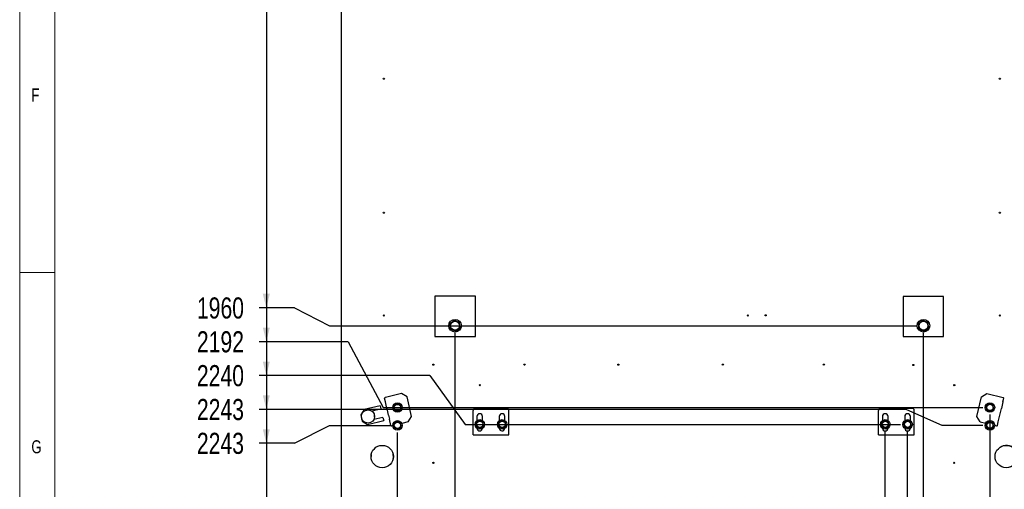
# Model space of a CAD drawing. Header units: millimetres. Extents: x 5 to 589, y 5 to 415.
# Tile 2 of 68: x 5 to 145, y 79 to 146. Entities that reach past the tile are written whole.
import ezdxf

# ---------------------------------------------------------------- set-up
doc = ezdxf.new("R2010")
doc.units = ezdxf.units.MM
doc.layers.add('COTES', color=1, linetype='Continuous')
doc.layers.add('NOTES', color=6, linetype='Continuous')
doc.layers.add('TRAIT-FORT', color=4, linetype='Continuous', lineweight=25)
doc.styles.add('SLDTEXTSTYLE0', font='TXT', dxfattribs={"width": 0.75})
doc.dimstyles.new('SLDDIMSTYLE1', dxfattribs={"dimtxt": 3, "dimasz": 2, "dimexe": 0, "dimexo": 0.0625, "dimgap": 0.75, "dimtad": 0, "dimtih": 1, "dimtoh": 1, "dimdec": 0, "dimlfac": 20, "dimrnd": 1e-09, "dimzin": 12, "dimdsep": 46, "dimtxsty": 'SLDTEXTSTYLE0', "dimsah": 1, "dimcen": 0.09, "dimadec": 0, "dimazin": 3, "dimtfac": 1, "dimtdec": 0, "dimtofl": 0, "dimtmove": 0, "dimatfit": 3, "dimfxl": 1, "dimfrac": 2, "dimtolj": 1, "dimtzin": 12, "dimarcsym": 0})

# ---------------------------------------------------------------- blocks, each defined once
blk = doc.blocks.new('_D_14')
at = {"layer": 'COTES', "color": 1, "transparency": 16777216}
for p, q in [((58.71, 41.46), (58.71, 87.28)), ((55.59, 36.46), (58.71, 41.46)), ((55.59, 36.46), (55.59, 31.46)), ((50.69, 32.46), (55.59, 32.46))]:
    blk.add_line(p, q, dxfattribs=at)
blk.add_solid([(55.59, 32.46), (53.59, 32.96), (53.59, 31.96)], dxfattribs=at)
at = {"layer": 'COTES', "color": 1, "transparency": 16777216, "insert": (54.1, 24.81), "char_height": 3, "attachment_point": 1, "rotation": 90, "style": 'SLDTEXTSTYLE0'}
blk.add_mtext('160', dxfattribs=at)
blk = doc.blocks.new('_D_17')
at = {"layer": 'COTES', "color": 1, "transparency": 16777216}
for p, q in [((66.9, 41.46), (66.9, 101.44)), ((70.02, 36.46), (66.9, 41.46)), ((70.02, 36.46), (70.02, 31.46)), ((65.21, 32.46), (70.02, 32.46))]:
    blk.add_line(p, q, dxfattribs=at)
blk.add_solid([(70.02, 32.46), (68.02, 32.96), (68.02, 31.96)], dxfattribs=at)
at = {"layer": 'COTES', "color": 1, "transparency": 16777216, "insert": (68.53, 24.81), "char_height": 3, "attachment_point": 1, "rotation": 90, "style": 'SLDTEXTSTYLE0'}
blk.add_mtext('324', dxfattribs=at)
blk = doc.blocks.new('_D_18')
at = {"layer": 'COTES', "color": 1, "transparency": 16777216}
for p, q in [((128.04, 41.46), (128.04, 87.42)), ((118.87, 36.46), (128.04, 41.46)), ((118.87, 36.46), (118.87, 31.46)), ((70.02, 32.46), (118.87, 32.46))]:
    blk.add_line(p, q, dxfattribs=at)
blk.add_solid([(118.87, 32.46), (116.87, 32.96), (116.87, 31.96)], dxfattribs=at)
at = {"layer": 'COTES', "color": 1, "transparency": 16777216, "insert": (117.38, 22.59), "char_height": 3, "attachment_point": 1, "rotation": 90, "style": 'SLDTEXTSTYLE0'}
blk.add_mtext('1547', dxfattribs=at)
blk = doc.blocks.new('_D_19')
at = {"layer": 'COTES', "color": 1, "transparency": 16777216}
for p, q in [((131.21, 41.46), (131.21, 87.42)), ((123.68, 36.46), (131.21, 41.46)), ((123.68, 36.46), (123.68, 31.46)), ((118.87, 32.46), (123.68, 32.46))]:
    blk.add_line(p, q, dxfattribs=at)
blk.add_solid([(123.68, 32.46), (121.68, 32.96), (121.68, 31.96)], dxfattribs=at)
at = {"layer": 'COTES', "color": 1, "transparency": 16777216, "insert": (122.19, 22.59), "char_height": 3, "attachment_point": 1, "rotation": 90, "style": 'SLDTEXTSTYLE0'}
blk.add_mtext('1611', dxfattribs=at)
blk = doc.blocks.new('_D_20')
at = {"layer": 'COTES', "color": 1, "transparency": 16777216}
for p, q in [((133.47, 41.46), (133.47, 101.44)), ((128.49, 36.46), (133.47, 41.46)), ((128.49, 36.46), (128.49, 31.46)), ((123.68, 32.46), (128.49, 32.46))]:
    blk.add_line(p, q, dxfattribs=at)
blk.add_solid([(128.49, 32.46), (126.49, 32.96), (126.49, 31.96)], dxfattribs=at)
at = {"layer": 'COTES', "color": 1, "transparency": 16777216, "insert": (127, 22.59), "char_height": 3, "attachment_point": 1, "rotation": 90, "style": 'SLDTEXTSTYLE0'}
blk.add_mtext('1656', dxfattribs=at)
blk = doc.blocks.new('_D_23')
at = {"layer": 'COTES', "color": 1, "transparency": 16777216}
for p, q in [((142.92, 89.83), (142.92, 31.46)), ((138.11, 32.46), (142.92, 32.46))]:
    blk.add_line(p, q, dxfattribs=at)
blk.add_solid([(142.92, 32.46), (140.92, 32.96), (140.92, 31.96)], dxfattribs=at)
at = {"layer": 'COTES', "color": 1, "transparency": 16777216, "insert": (141.43, 22.59), "char_height": 3, "attachment_point": 1, "rotation": 90, "style": 'SLDTEXTSTYLE0'}
blk.add_mtext('1845', dxfattribs=at)
blk = doc.blocks.new('_D_31')
at = {"layer": 'COTES', "color": 1, "transparency": 16777216}
for p, q in [((40.06, 150.29), (40.06, 104.98)), ((44.06, 104.98), (39.06, 104.98)), ((44.06, 104.98), (49.06, 102.44)), ((49.06, 102.44), (132.47, 102.44))]:
    blk.add_line(p, q, dxfattribs=at)
blk.add_solid([(40.06, 104.98), (40.56, 106.98), (39.56, 106.98)], dxfattribs=at)
at = {"layer": 'COTES', "color": 1, "transparency": 16777216, "insert": (30.19, 106.47), "char_height": 3, "attachment_point": 1, "style": 'SLDTEXTSTYLE0'}
blk.add_mtext('1960', dxfattribs=at)
blk = doc.blocks.new('_D_32')
at = {"layer": 'COTES', "color": 1, "transparency": 16777216}
for p, q in [((40.06, 104.98), (40.06, 100.17)), ((51.67, 100.17), (39.06, 100.17)), ((51.67, 100.17), (56.67, 90.83)), ((56.67, 90.83), (141.92, 90.83))]:
    blk.add_line(p, q, dxfattribs=at)
blk.add_solid([(40.06, 100.17), (40.56, 102.17), (39.56, 102.17)], dxfattribs=at)
at = {"layer": 'COTES', "color": 1, "transparency": 16777216, "insert": (30.19, 101.66), "char_height": 3, "attachment_point": 1, "style": 'SLDTEXTSTYLE0'}
blk.add_mtext('2192', dxfattribs=at)
blk = doc.blocks.new('_D_33')
at = {"layer": 'COTES', "color": 1, "transparency": 16777216}
for p, q in [((40.06, 100.17), (40.06, 95.36)), ((63.32, 95.36), (39.06, 95.36)), ((63.32, 95.36), (68.32, 88.42)), ((68.32, 88.42), (130.21, 88.42))]:
    blk.add_line(p, q, dxfattribs=at)
blk.add_solid([(40.06, 95.36), (40.56, 97.36), (39.56, 97.36)], dxfattribs=at)
at = {"layer": 'COTES', "color": 1, "transparency": 16777216, "insert": (30.19, 96.85), "char_height": 3, "attachment_point": 1, "style": 'SLDTEXTSTYLE0'}
blk.add_mtext('2240', dxfattribs=at)
blk = doc.blocks.new('_D_34')
at = {"layer": 'COTES', "color": 1, "transparency": 16777216}
for p, q in [((40.06, 95.36), (40.06, 90.55)), ((131.07, 90.55), (39.06, 90.55)), ((131.07, 90.55), (136.07, 88.29)), ((136.07, 88.29), (141.92, 88.29))]:
    blk.add_line(p, q, dxfattribs=at)
blk.add_solid([(40.06, 90.55), (40.56, 92.55), (39.56, 92.55)], dxfattribs=at)
at = {"layer": 'COTES', "color": 1, "transparency": 16777216, "insert": (30.19, 92.04), "char_height": 3, "attachment_point": 1, "style": 'SLDTEXTSTYLE0'}
blk.add_mtext('2243', dxfattribs=at)
blk = doc.blocks.new('_D_35')
at = {"layer": 'COTES', "color": 1, "transparency": 16777216}
for p, q in [((40.06, 90.55), (40.06, 85.74)), ((44.06, 85.74), (49.06, 88.28)), ((49.06, 88.28), (57.71, 88.28)), ((44.06, 85.74), (39.06, 85.74))]:
    blk.add_line(p, q, dxfattribs=at)
blk.add_solid([(40.06, 85.74), (40.56, 87.74), (39.56, 87.74)], dxfattribs=at)
at = {"layer": 'COTES', "color": 1, "transparency": 16777216, "insert": (30.19, 87.23), "char_height": 3, "attachment_point": 1, "style": 'SLDTEXTSTYLE0'}
blk.add_mtext('2243', dxfattribs=at)
blk = doc.blocks.new('_D_36')
at = {"layer": 'COTES', "color": 1, "transparency": 16777216}
for p, q in [((40.06, 85.74), (40.06, 64.62)), ((135.44, 64.62), (39.06, 64.62))]:
    blk.add_line(p, q, dxfattribs=at)
blk.add_solid([(40.06, 64.62), (40.56, 66.62), (39.56, 66.62)], dxfattribs=at)
at = {"layer": 'COTES', "color": 1, "transparency": 16777216, "insert": (30.19, 66.1), "char_height": 3, "attachment_point": 1, "style": 'SLDTEXTSTYLE0'}
blk.add_mtext('2716', dxfattribs=at)
blk = doc.blocks.new('_D_37')
at = {"layer": 'COTES', "color": 1, "transparency": 16777216}
for p, q in [((40.06, 64.62), (40.06, 49.93)), ((49.69, 49.93), (39.06, 49.93))]:
    blk.add_line(p, q, dxfattribs=at)
blk.add_solid([(40.06, 49.93), (40.56, 51.93), (39.56, 51.93)], dxfattribs=at)
at = {"layer": 'COTES', "color": 1, "transparency": 16777216, "insert": (30.19, 51.41), "char_height": 3, "attachment_point": 1, "style": 'SLDTEXTSTYLE0'}
blk.add_mtext('3010', dxfattribs=at)

msp = doc.modelspace()

# ---------------------------------------------------------------- linework, layer by layer
at = {"color": 7, "linetype": 'Continuous', "lineweight": 18}
for p, q in [((5, 415), (5, 5)), ((10, 410), (10, 10)), ((5, 110), (10, 110))]:
    msp.add_line(p, q, dxfattribs=at)
at = {"layer": 'TRAIT-FORT', "color": 4, "linetype": 'Continuous', "lineweight": 25}
for p, q in [((50.686, 200.426), (50.686, 49.927)), ((64.028, 106.66), (64.028, 100.911)), ((69.778, 106.66), (64.028, 106.66)), ((69.778, 100.911), (69.778, 106.66)), ((130.588, 106.62), (130.588, 100.918)), ((136.337, 106.62), (130.588, 106.62)), ((136.337, 100.918), (136.337, 106.62)), ((64.028, 100.911), (69.778, 100.911)), ((130.588, 100.918), (136.337, 100.918)), ((59.293, 92.79), (56.981, 92.249)), ((60.056, 92.316), (59.293, 92.79)), ((141.709, 92.316), (142.472, 92.79)), ((142.472, 92.79), (144.784, 92.249)), ((56.25, 91.068), (53.953, 90.53)), ((56.25, 91.068), (56.352, 90.633)), ((56.998, 91.618), (56.876, 92.138)), ((57.212, 90.704), (56.998, 91.618)), ((60.707, 89.534), (60.056, 92.316)), ((141.058, 89.534), (141.709, 92.316)), ((144.767, 91.618), (144.553, 90.704)), ((144.767, 91.618), (144.889, 92.138)), ((53.953, 90.53), (53.479, 89.767)), ((53.479, 89.767), (53.681, 88.902)), ((55.048, 90.328), (56.352, 90.633)), ((57.212, 90.704), (57.214, 90.693)), ((57.44, 89.728), (57.214, 90.693)), ((57.44, 89.728), (57.442, 89.718)), ((57.442, 89.718), (57.573, 89.16)), ((69.439, 86.918), (69.439, 90.411)), ((69.757, 90.728), (74.202, 90.728)), ((74.519, 86.918), (74.519, 90.411)), ((127.081, 86.918), (127.081, 90.411)), ((127.398, 90.728), (131.843, 90.728)), ((132.161, 86.918), (132.161, 90.411)), ((144.109, 88.803), (144.323, 89.718)), ((144.325, 89.728), (144.323, 89.718)), ((144.325, 89.728), (144.551, 90.693)), ((144.553, 90.704), (144.551, 90.693)), ((53.681, 88.902), (54.444, 88.428)), ((54.444, 88.428), (56.742, 88.965)), ((56.641, 89.4), (55.343, 89.096)), ((56.641, 89.4), (56.742, 88.965)), ((57.778, 88.284), (57.573, 89.16)), ((58.031, 88.256), (57.921, 88.23)), ((60.233, 88.771), (59.321, 88.558)), ((60.233, 88.771), (60.707, 89.534)), ((69.995, 89.547), (69.995, 88.964)), ((70.789, 88.973), (70.789, 89.547)), ((73.17, 89.547), (73.17, 88.964)), ((73.964, 88.973), (73.964, 89.547)), ((127.636, 89.547), (127.636, 88.964)), ((128.43, 88.973), (128.43, 89.547)), ((130.811, 89.547), (130.811, 88.964)), ((131.605, 88.973), (131.605, 89.547)), ((141.532, 88.771), (141.058, 89.534)), ((141.532, 88.771), (142.313, 88.588)), ((143.592, 88.289), (143.844, 88.23)), ((143.987, 88.284), (144.109, 88.803)), ((69.439, 86.918), (74.519, 86.918)), ((127.081, 86.918), (132.161, 86.918)), ((54.947, 83.851), (54.947, 83.842))]:
    msp.add_line(p, q, dxfattribs=at)
at = {"layer": 'TRAIT-FORT', "color": 4, "linetype": 'Continuous', "lineweight": 25, "flags": 128}
msp.add_lwpolyline([(54.977, 84.161), (54.956, 84.02), (54.947, 83.851)], dxfattribs=at)
at = {"layer": 'TRAIT-FORT', "color": 4, "linetype": 'Continuous', "lineweight": 25}
for centre, radius in [((56.76, 137.556), 0.0825), ((144.329, 137.556), 0.0825), ((56.76, 118.506), 0.0825), ((144.329, 118.506), 0.0825), ((56.76, 103.902), 0.0825), ((108.509, 103.902), 0.0825), ((111.049, 103.926), 0.0825), ((144.329, 103.902), 0.0825), ((66.898, 102.439), 0.9), ((66.898, 102.439), 0.641), ((133.474, 102.439), 0.9), ((133.474, 102.439), 0.641), ((63.806, 96.916), 0.0825), ((76.758, 96.916), 0.0825), ((90.096, 96.916), 0.0825), ((104.957, 96.916), 0.0825), ((119.304, 96.916), 0.0825), ((132.025, 96.858), 0.0825), ((70.403, 93.993), 0.0825), ((137.85, 93.993), 0.0825), ((58.705, 90.821), 0.675), ((58.705, 90.821), 0.451), ((142.917, 90.828), 0.675), ((142.917, 90.828), 0.451), ((54.514, 89.549), 0.944), ((58.705, 88.281), 0.675), ((58.705, 88.281), 0.451), ((70.398, 88.423), 0.675), ((70.398, 88.423), 0.451), ((73.573, 88.423), 0.675), ((73.573, 88.423), 0.451), ((128.04, 88.423), 0.675), ((128.04, 88.423), 0.451), ((131.215, 88.423), 0.675), ((131.215, 88.423), 0.451), ((142.917, 88.288), 0.675), ((142.917, 88.288), 0.451), ((56.534, 83.849), 1.587), ((145.237, 83.849), 1.587), ((63.806, 82.949), 0.0825), ((137.841, 82.949), 0.0825)]:
    msp.add_circle(centre, radius, dxfattribs=at)
for centre, radius, start, end in [((54.514, 89.551), 0.944, 355.24013, 11.65345), ((69.757, 90.411), 0.318, 90, 180), ((70.392, 89.547), 0.397, 0, 180), ((73.567, 89.547), 0.397, 0, 180), ((74.202, 90.411), 0.318, 0, 90), ((127.398, 90.411), 0.318, 90, 180), ((128.033, 89.547), 0.397, 0, 180), ((131.208, 89.547), 0.397, 0, 180), ((131.843, 90.411), 0.318, 0, 90), ((70.392, 87.896), 0.397, 182.29442, 356.29317), ((73.567, 87.896), 0.397, 180, 357.50636), ((128.033, 87.896), 0.397, 182.3115, 356.27608), ((131.208, 87.896), 0.397, 182.00305, 356.58483), ((145.244, 83.851), 1.588, 291.60539, 105.91767), ((56.534, 83.851), 1.587, 348.71868, 12.15645)]:
    msp.add_arc(centre, radius, start, end, dxfattribs=at)
for centre, major_axis, start_param, end_param in [((57, 92.167), (0.124, 0.029), 1.5707963, 3.1415927), ((144.765, 92.167), (-0.124, 0.029), 3.1415927, 4.712389), ((57.902, 88.313), (0.124, 0.029), 3.1415927, 4.712389), ((143.864, 88.313), (-0.124, 0.029), 1.5707963, 3.1415927)]:
    msp.add_ellipse(centre, major_axis=major_axis, ratio=0.6666667, start_param=start_param, end_param=end_param, dxfattribs=at)
for points, knots in [([(66.802, 103.212), (66.748, 103.172), (66.638, 103.089), (66.477, 102.967), (66.322, 102.85), (66.228, 102.779), (66.18, 102.742)], [0, 0, 0, 0, 0.2646081, 0.5349544, 0.7653466, 1, 1, 1, 1]), ([(66.276, 101.969), (66.27, 102.018), (66.258, 102.116), (66.237, 102.283), (66.214, 102.468), (66.194, 102.626), (66.183, 102.717), (66.18, 102.742)], [0, 0, 0, 0, 0.1932067, 0.3883081, 0.6406042, 0.8997177, 1, 1, 1, 1]), ([(66.802, 103.212), (66.864, 103.186), (66.99, 103.133), (67.176, 103.054), (67.355, 102.979), (67.464, 102.932), (67.519, 102.909)], [0, 0, 0, 0, 0.2646081, 0.5349544, 0.7653466, 1, 1, 1, 1]), ([(67.616, 102.136), (67.61, 102.185), (67.597, 102.283), (67.577, 102.449), (67.554, 102.635), (67.534, 102.793), (67.523, 102.884), (67.519, 102.909)], [0, 0, 0, 0, 0.1932067, 0.3883081, 0.6406042, 0.8997177, 1, 1, 1, 1]), ([(133.377, 103.212), (133.324, 103.172), (133.214, 103.089), (133.053, 102.967), (132.898, 102.85), (132.804, 102.779), (132.756, 102.742)], [0, 0, 0, 0, 0.2646081, 0.5349544, 0.7653466, 1, 1, 1, 1]), ([(132.852, 101.969), (132.846, 102.018), (132.834, 102.116), (132.813, 102.283), (132.79, 102.468), (132.77, 102.626), (132.759, 102.717), (132.756, 102.742)], [0, 0, 0, 0, 0.1932067, 0.3883081, 0.6406042, 0.8997177, 1, 1, 1, 1]), ([(133.377, 103.212), (133.44, 103.186), (133.566, 103.133), (133.752, 103.054), (133.931, 102.979), (134.04, 102.932), (134.095, 102.909)], [0, 0, 0, 0, 0.2646081, 0.5349544, 0.7653466, 1, 1, 1, 1]), ([(134.192, 102.136), (134.186, 102.185), (134.173, 102.283), (134.153, 102.449), (134.13, 102.635), (134.11, 102.793), (134.099, 102.884), (134.095, 102.909)], [0, 0, 0, 0, 0.1932067, 0.3883081, 0.6406042, 0.8997177, 1, 1, 1, 1]), ([(66.994, 101.666), (66.932, 101.692), (66.806, 101.745), (66.619, 101.824), (66.441, 101.899), (66.331, 101.946), (66.276, 101.969)], [0, 0, 0, 0, 0.2646081, 0.5349544, 0.7653466, 1, 1, 1, 1]), ([(66.994, 101.666), (67.048, 101.706), (67.157, 101.789), (67.319, 101.911), (67.473, 102.028), (67.568, 102.099), (67.616, 102.136)], [0, 0, 0, 0, 0.2646081, 0.5349544, 0.7653466, 1, 1, 1, 1]), ([(133.57, 101.666), (133.508, 101.692), (133.382, 101.745), (133.195, 101.824), (133.017, 101.899), (132.907, 101.946), (132.852, 101.969)], [0, 0, 0, 0, 0.2646081, 0.5349544, 0.7653466, 1, 1, 1, 1]), ([(133.57, 101.666), (133.624, 101.706), (133.733, 101.789), (133.895, 101.911), (134.049, 102.028), (134.144, 102.099), (134.192, 102.136)], [0, 0, 0, 0, 0.2646081, 0.5349544, 0.7653466, 1, 1, 1, 1]), ([(58.637, 91.366), (58.599, 91.337), (58.523, 91.279), (58.409, 91.193), (58.3, 91.111), (58.234, 91.06), (58.2, 91.035)], [0, 0, 0, 0, 0.2646059, 0.5349496, 0.7653441, 1, 1, 1, 1]), ([(58.268, 90.491), (58.259, 90.56), (58.245, 90.675), (58.224, 90.841), (58.21, 90.952), (58.202, 91.017), (58.2, 91.035)], [0, 0, 0, 0, 0.3862435, 0.6384308, 0.8974327, 1, 1, 1, 1]), ([(58.637, 91.366), (58.681, 91.347), (58.77, 91.31), (58.901, 91.254), (59.027, 91.201), (59.104, 91.169), (59.143, 91.152)], [0, 0, 0, 0, 0.2646059, 0.5349496, 0.7653441, 1, 1, 1, 1]), ([(59.21, 90.608), (59.202, 90.677), (59.187, 90.792), (59.167, 90.958), (59.153, 91.07), (59.145, 91.134), (59.143, 91.152)], [0, 0, 0, 0, 0.3862435, 0.6384308, 0.8974327, 1, 1, 1, 1]), ([(142.849, 91.372), (142.811, 91.343), (142.735, 91.285), (142.621, 91.199), (142.512, 91.117), (142.445, 91.067), (142.412, 91.041)], [0, 0, 0, 0, 0.2646059, 0.5349496, 0.7653441, 1, 1, 1, 1]), ([(142.48, 90.497), (142.471, 90.566), (142.457, 90.681), (142.436, 90.847), (142.422, 90.959), (142.414, 91.023), (142.412, 91.041)], [0, 0, 0, 0, 0.3862435, 0.63843083, 0.89743273, 1, 1, 1, 1]), ([(142.849, 91.372), (142.893, 91.353), (142.982, 91.316), (143.113, 91.26), (143.239, 91.207), (143.316, 91.175), (143.355, 91.158)], [0, 0, 0, 0, 0.26460585, 0.53494964, 0.7653441, 1, 1, 1, 1]), ([(143.422, 90.614), (143.414, 90.684), (143.399, 90.798), (143.379, 90.965), (143.365, 91.076), (143.357, 91.14), (143.355, 91.158)], [0, 0, 0, 0, 0.3862435, 0.6384308, 0.8974327, 1, 1, 1, 1]), ([(58.773, 90.277), (58.729, 90.296), (58.64, 90.333), (58.509, 90.389), (58.383, 90.442), (58.306, 90.474), (58.268, 90.491)], [0, 0, 0, 0, 0.2646059, 0.5349496, 0.7653441, 1, 1, 1, 1]), ([(58.773, 90.277), (58.811, 90.306), (58.888, 90.364), (59.001, 90.45), (59.11, 90.532), (59.177, 90.582), (59.21, 90.608)], [0, 0, 0, 0, 0.2646059, 0.5349496, 0.7653441, 1, 1, 1, 1]), ([(142.985, 90.283), (142.941, 90.302), (142.852, 90.339), (142.721, 90.395), (142.595, 90.448), (142.518, 90.48), (142.48, 90.497)], [0, 0, 0, 0, 0.2646059, 0.5349496, 0.7653441, 1, 1, 1, 1]), ([(142.985, 90.283), (143.023, 90.312), (143.1, 90.37), (143.213, 90.456), (143.322, 90.538), (143.389, 90.589), (143.422, 90.614)], [0, 0, 0, 0, 0.2646059, 0.5349496, 0.7653441, 1, 1, 1, 1]), ([(58.637, 88.826), (58.599, 88.797), (58.523, 88.739), (58.409, 88.653), (58.3, 88.571), (58.234, 88.52), (58.2, 88.495)], [0, 0, 0, 0, 0.2646059, 0.5349496, 0.7653441, 1, 1, 1, 1]), ([(58.268, 87.951), (58.259, 88.02), (58.245, 88.135), (58.224, 88.301), (58.21, 88.412), (58.202, 88.477), (58.2, 88.495)], [0, 0, 0, 0, 0.3862435, 0.6384308, 0.8974327, 1, 1, 1, 1]), ([(58.637, 88.826), (58.681, 88.807), (58.77, 88.77), (58.901, 88.714), (59.027, 88.661), (59.104, 88.629), (59.143, 88.612)], [0, 0, 0, 0, 0.2646059, 0.5349496, 0.7653441, 1, 1, 1, 1]), ([(59.21, 88.068), (59.202, 88.137), (59.187, 88.252), (59.167, 88.418), (59.153, 88.53), (59.145, 88.594), (59.143, 88.612)], [0, 0, 0, 0, 0.3862435, 0.6384308, 0.8974327, 1, 1, 1, 1]), ([(70.33, 88.967), (70.292, 88.938), (70.216, 88.88), (70.102, 88.794), (69.993, 88.712), (69.927, 88.661), (69.893, 88.636)], [0, 0, 0, 0, 0.2646059, 0.5349496, 0.7653441, 1, 1, 1, 1]), ([(69.961, 88.092), (69.952, 88.161), (69.938, 88.276), (69.917, 88.442), (69.903, 88.554), (69.895, 88.618), (69.893, 88.636)], [0, 0, 0, 0, 0.3862435, 0.6384308, 0.8974327, 1, 1, 1, 1]), ([(70.33, 88.967), (70.374, 88.948), (70.463, 88.911), (70.594, 88.855), (70.72, 88.802), (70.797, 88.77), (70.836, 88.753)], [0, 0, 0, 0, 0.2646059, 0.5349496, 0.7653441, 1, 1, 1, 1]), ([(70.466, 87.878), (70.504, 87.907), (70.581, 87.965), (70.694, 88.051), (70.803, 88.133), (70.87, 88.184), (70.903, 88.209)], [0, 0, 0, 0, 0.2646059, 0.5349496, 0.7653441, 1, 1, 1, 1]), ([(70.903, 88.209), (70.895, 88.278), (70.88, 88.393), (70.86, 88.559), (70.846, 88.671), (70.838, 88.735), (70.836, 88.753)], [0, 0, 0, 0, 0.3862435, 0.6384308, 0.8974327, 1, 1, 1, 1]), ([(73.505, 88.967), (73.467, 88.938), (73.391, 88.88), (73.277, 88.794), (73.168, 88.712), (73.102, 88.661), (73.068, 88.636)], [0, 0, 0, 0, 0.2646059, 0.5349496, 0.7653441, 1, 1, 1, 1]), ([(73.136, 88.092), (73.127, 88.161), (73.113, 88.276), (73.092, 88.442), (73.078, 88.554), (73.07, 88.618), (73.068, 88.636)], [0, 0, 0, 0, 0.3862435, 0.6384308, 0.8974327, 1, 1, 1, 1]), ([(73.505, 88.967), (73.549, 88.948), (73.638, 88.911), (73.769, 88.855), (73.895, 88.802), (73.972, 88.77), (74.011, 88.753)], [0, 0, 0, 0, 0.2646059, 0.5349496, 0.7653441, 1, 1, 1, 1]), ([(73.641, 87.878), (73.679, 87.907), (73.756, 87.965), (73.869, 88.051), (73.978, 88.133), (74.045, 88.184), (74.078, 88.209)], [0, 0, 0, 0, 0.2646059, 0.5349496, 0.7653441, 1, 1, 1, 1]), ([(74.078, 88.209), (74.07, 88.278), (74.055, 88.393), (74.035, 88.559), (74.021, 88.671), (74.013, 88.735), (74.011, 88.753)], [0, 0, 0, 0, 0.3862435, 0.6384308, 0.8974327, 1, 1, 1, 1]), ([(127.972, 88.967), (127.934, 88.938), (127.857, 88.88), (127.743, 88.794), (127.635, 88.712), (127.568, 88.661), (127.534, 88.636)], [0, 0, 0, 0, 0.2646059, 0.5349496, 0.7653441, 1, 1, 1, 1]), ([(127.602, 88.092), (127.593, 88.161), (127.579, 88.276), (127.559, 88.442), (127.545, 88.554), (127.537, 88.618), (127.534, 88.636)], [0, 0, 0, 0, 0.3862435, 0.6384308, 0.8974327, 1, 1, 1, 1]), ([(127.972, 88.967), (128.016, 88.948), (128.104, 88.911), (128.236, 88.855), (128.361, 88.802), (128.438, 88.77), (128.477, 88.753)], [0, 0, 0, 0, 0.2646059, 0.5349496, 0.7653441, 1, 1, 1, 1]), ([(128.107, 87.878), (128.145, 87.907), (128.222, 87.965), (128.336, 88.051), (128.445, 88.133), (128.511, 88.184), (128.545, 88.209)], [0, 0, 0, 0, 0.2646059, 0.5349496, 0.7653441, 1, 1, 1, 1]), ([(128.545, 88.209), (128.536, 88.278), (128.522, 88.393), (128.501, 88.559), (128.487, 88.671), (128.479, 88.735), (128.477, 88.753)], [0, 0, 0, 0, 0.3862435, 0.6384308, 0.8974327, 1, 1, 1, 1]), ([(131.147, 88.967), (131.109, 88.938), (131.032, 88.88), (130.918, 88.794), (130.81, 88.712), (130.743, 88.661), (130.709, 88.636)], [0, 0, 0, 0, 0.2646059, 0.5349496, 0.7653441, 1, 1, 1, 1]), ([(130.777, 88.092), (130.768, 88.161), (130.754, 88.276), (130.734, 88.442), (130.72, 88.554), (130.712, 88.618), (130.709, 88.636)], [0, 0, 0, 0, 0.3862435, 0.6384308, 0.8974327, 1, 1, 1, 1]), ([(131.147, 88.967), (131.191, 88.948), (131.279, 88.911), (131.411, 88.855), (131.536, 88.802), (131.613, 88.77), (131.652, 88.753)], [0, 0, 0, 0, 0.2646059, 0.5349496, 0.7653441, 1, 1, 1, 1]), ([(131.282, 87.878), (131.32, 87.907), (131.397, 87.965), (131.511, 88.051), (131.62, 88.133), (131.686, 88.184), (131.72, 88.209)], [0, 0, 0, 0, 0.2646059, 0.5349496, 0.7653441, 1, 1, 1, 1]), ([(131.72, 88.209), (131.711, 88.278), (131.697, 88.393), (131.676, 88.559), (131.662, 88.671), (131.654, 88.735), (131.652, 88.753)], [0, 0, 0, 0, 0.3862435, 0.6384308, 0.8974327, 1, 1, 1, 1]), ([(142.849, 88.832), (142.811, 88.803), (142.735, 88.745), (142.621, 88.659), (142.512, 88.577), (142.445, 88.527), (142.412, 88.501)], [0, 0, 0, 0, 0.2646059, 0.5349496, 0.7653441, 1, 1, 1, 1]), ([(142.48, 87.957), (142.471, 88.026), (142.457, 88.141), (142.436, 88.307), (142.422, 88.419), (142.414, 88.483), (142.412, 88.501)], [0, 0, 0, 0, 0.3862435, 0.63843083, 0.89743273, 1, 1, 1, 1]), ([(142.849, 88.832), (142.893, 88.813), (142.982, 88.776), (143.113, 88.72), (143.239, 88.667), (143.316, 88.635), (143.355, 88.618)], [0, 0, 0, 0, 0.26460585, 0.53494964, 0.7653441, 1, 1, 1, 1]), ([(143.422, 88.074), (143.414, 88.144), (143.399, 88.258), (143.379, 88.425), (143.365, 88.536), (143.357, 88.6), (143.355, 88.618)], [0, 0, 0, 0, 0.3862435, 0.6384308, 0.8974327, 1, 1, 1, 1]), ([(58.773, 87.737), (58.729, 87.756), (58.64, 87.793), (58.509, 87.849), (58.383, 87.902), (58.306, 87.934), (58.268, 87.951)], [0, 0, 0, 0, 0.2646059, 0.5349496, 0.7653441, 1, 1, 1, 1]), ([(58.773, 87.737), (58.811, 87.766), (58.888, 87.824), (59.001, 87.91), (59.11, 87.992), (59.177, 88.042), (59.21, 88.068)], [0, 0, 0, 0, 0.2646059, 0.5349496, 0.7653441, 1, 1, 1, 1]), ([(70.466, 87.878), (70.422, 87.897), (70.333, 87.934), (70.202, 87.99), (70.076, 88.043), (69.999, 88.075), (69.961, 88.092)], [0, 0, 0, 0, 0.2646059, 0.5349496, 0.7653441, 1, 1, 1, 1]), ([(73.641, 87.878), (73.597, 87.897), (73.508, 87.934), (73.377, 87.99), (73.251, 88.043), (73.174, 88.075), (73.136, 88.092)], [0, 0, 0, 0, 0.2646059, 0.5349496, 0.7653441, 1, 1, 1, 1]), ([(128.107, 87.878), (128.063, 87.897), (127.975, 87.934), (127.843, 87.99), (127.718, 88.043), (127.641, 88.075), (127.602, 88.092)], [0, 0, 0, 0, 0.2646059, 0.5349496, 0.7653441, 1, 1, 1, 1]), ([(131.282, 87.878), (131.238, 87.897), (131.15, 87.934), (131.018, 87.99), (130.893, 88.043), (130.816, 88.075), (130.777, 88.092)], [0, 0, 0, 0, 0.2646059, 0.5349496, 0.7653441, 1, 1, 1, 1]), ([(142.985, 87.743), (142.941, 87.762), (142.852, 87.799), (142.721, 87.855), (142.595, 87.908), (142.518, 87.94), (142.48, 87.957)], [0, 0, 0, 0, 0.2646059, 0.5349496, 0.7653441, 1, 1, 1, 1]), ([(142.985, 87.743), (143.023, 87.772), (143.1, 87.83), (143.213, 87.916), (143.322, 87.998), (143.389, 88.049), (143.422, 88.074)], [0, 0, 0, 0, 0.2646059, 0.5349496, 0.7653441, 1, 1, 1, 1])]:
    msp.add_open_spline(points, degree=3, knots=knots, dxfattribs=at)

# ---------------------------------------------------------------- texts
at = {"layer": 'NOTES', "color": 211, "char_height": 1.852, "attachment_point": 1, "style": 'SLDTEXTSTYLE0'}
for s, insert in [('F', (6.667, 136.168)), ('G', (6.667, 86.168))]:
    msp.add_mtext(s, dxfattribs=dict(at, insert=insert))

# ---------------------------------------------------------------- dimensions: what is measured, and where the dimension line sits
at = {"layer": 'COTES', "color": 1}
for feature_location, offset, dtype, origin, picture, middle in [((133.474, 102.439), (-94.413, 2.541), 0, (54.964, 200.426), '_D_31', (34.628, 104.98)), ((142.917, 90.828), (-103.856, 9.343), 0, (54.964, 200.426), '_D_32', (34.628, 100.17)), ((131.215, 88.423), (-92.154, 6.938), 0, (54.964, 200.426), '_D_33', (34.628, 95.36)), ((142.917, 88.288), (-103.856, 2.262), 0, (54.964, 200.426), '_D_34', (34.628, 90.55)), ((58.705, 88.281), (-19.644, -2.541), 0, (54.964, 200.426), '_D_35', (34.628, 85.74)), ((136.436, 64.616), (-97.374, 0), 0, (54.964, 200.426), '_D_36', (34.628, 64.616)), ((50.686, 49.927), (-11.625, 0), 0, (54.964, 200.426), '_D_37', (34.628, 49.927)), ((66.898, 102.439), (3.119, -70.978), 1, (50.686, 49.927), '_D_17', (70.017, 28.136)), ((133.474, 102.439), (-4.987, -70.978), 1, (50.686, 49.927), '_D_20', (128.487, 27.027)), ((142.917, 90.828), (0, -59.367), 1, (50.686, 49.927), '_D_23', (142.917, 27.027)), ((128.04, 88.423), (-9.173, -56.962), 1, (50.686, 49.927), '_D_18', (118.866, 27.027)), ((131.215, 88.423), (-7.538, -56.962), 1, (50.686, 49.927), '_D_19', (123.677, 27.027)), ((58.705, 88.281), (-3.119, -56.821), 1, (50.686, 49.927), '_D_14', (55.586, 28.136))]:
    dim = msp.add_ordinate_dim(feature_location=feature_location, offset=offset, dtype=dtype, origin=origin, dimstyle='SLDDIMSTYLE1', dxfattribs=at)
    dim.commit()
    dim.dimension.update_dxf_attribs({"geometry": picture, "text_midpoint": middle})

doc.saveas('drawing.dxf')
